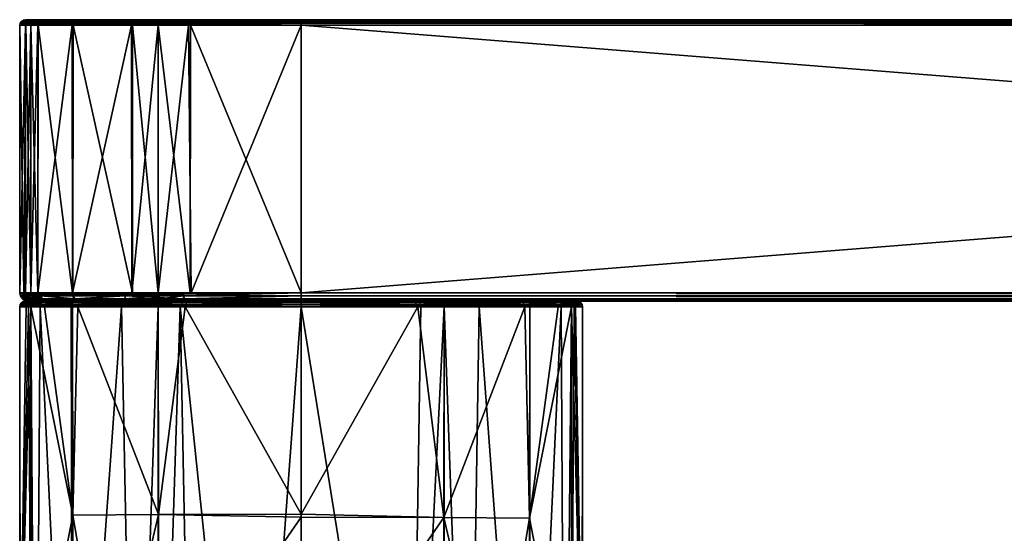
# Model space of a CAD drawing. Header units: centimetres. Extents: x -6.4 to 7.8, y -12.2 to -8.5.
# Tile 2 of 8: x -6.4 to -2.9, y -10.3 to -8.5. Entities that reach past the tile are written whole.
import ezdxf

# ---------------------------------------------------------------- set-up
doc = ezdxf.new("R2010")
doc.units = ezdxf.units.CM
doc.layers.get('0').update_dxf_attribs({"true_color": 0x5890e1})

msp = doc.modelspace()

# ---------------------------------------------------------------- meshes
at = {"color": 231, "true_color": 0xe499b8}
mesh = msp.add_polyface(dxfattribs=at)
corners = [(-6.4083, -8.4908, 30.8578), (-6.4038, -8.484, 30.8571), (-6.432, -8.4908, 30.4315), (-6.229, -8.478, 29.6207), (-6.2343, -8.4794, 29.6154), (-6.3496, -8.478, 29.8287), (-6.4335, -8.4983, 30.4315), (-6.4085, -8.4908, 30.0063), (-6.4095, -8.4947, 30.0061), (-6.404, -8.484, 30.0069), (-6.358, -8.4908, 29.7953), (-6.2392, -8.484, 29.6106), (-6.2423, -8.4908, 29.6074), (-6.359, -8.4947, 29.7949), (-6.2432, -8.4947, 29.6067), (-6.4275, -8.484, 30.4315), (-6.4207, -8.4794, 30.4315), (-6.3922, -8.478, 30.0271), (-6.3739, -8.478, 29.9198), (-6.4131, -8.478, 30.4315), (-6.3932, -8.478, 30.8288), (-6.3739, -8.478, 30.9431), (-6.3485, -8.478, 31.0376), (-6.2335, -8.4794, 31.2483), (-6.2282, -8.478, 31.243), (-6.2383, -8.484, 31.2532), (-6.3575, -8.4908, 31.069), (-6.2415, -8.4908, 31.2563), (-6.3585, -8.4947, 31.0694), (-6.2422, -8.4947, 31.2572), (-6.243, -8.4983, 31.257), (-6.3937, -8.4983, 30.9474), (-6.4094, -8.4947, 30.8579), (-5.8148, -8.478, 29.4557)]
mesh.append_faces([[corners[k] for k in face] for face in [(0, 1, 2), (3, 4, 5), (6, 7, 8), (6, 2, 7), (7, 2, 9), (10, 9, 11), (12, 10, 11), (12, 13, 10), (12, 14, 13), (2, 15, 9), (9, 15, 16), (4, 16, 17), (18, 4, 17), (18, 5, 4), (16, 19, 17), (11, 9, 4), (8, 7, 10), (13, 8, 10), (7, 9, 10), (9, 16, 4), (19, 16, 20), (20, 16, 21), (21, 16, 22), (22, 16, 23), (24, 22, 23), (23, 16, 1), (25, 1, 26), (27, 26, 28), (29, 28, 30), (27, 25, 26), (27, 28, 29), (16, 15, 1), (1, 15, 2), (0, 2, 6), (31, 28, 32), (25, 23, 1), (26, 1, 0), (32, 0, 6), (32, 26, 0), (32, 28, 26)]], dxfattribs={"color": 231})
mesh.append_faces([[corners[k] for k in face] for face in [(33, 17, 19), (33, 19, 20)]], dxfattribs={"vtx0": -1, "vtx2": -1, "color": 231})
mesh = msp.add_polyface(dxfattribs=at)
corners = [(-6.242, -9.4635, 31.2579), (-6.2414, -8.4983, 31.2585), (-6.243, -8.4983, 31.257), (-6.243, -9.4635, 31.257), (-6.3677, -8.4983, 31.044), (-6.3682, -9.4635, 31.0426), (-6.3937, -8.4983, 30.9474), (-6.3938, -9.4635, 30.9474), (-6.4131, -9.4635, 30.8328), (-6.4133, -8.4983, 30.8315), (-6.4335, -9.4635, 30.4315), (-6.4335, -8.4983, 30.4315), (-6.4187, -9.4635, 30.0785), (-6.4124, -8.4983, 30.0243), (-6.4137, -9.4635, 30.0347), (-6.3938, -9.4635, 29.9155), (-6.3937, -8.4983, 29.9155), (-6.3689, -8.4983, 29.8224), (-6.3688, -9.4635, 29.8221), (-6.2445, -8.4983, 29.6075), (-6.2439, -9.4635, 29.6069), (-6.243, -8.4983, 29.606), (-6.243, -9.4635, 29.606), (-6.4096, -9.4691, 30.0078), (-6.244, -9.4691, 29.6077), (-6.3596, -9.4691, 29.797), (-6.3705, -9.4691, 29.8289), (-6.2412, -9.4691, 31.258), (-6.3586, -9.4691, 31.0687), (-6.4093, -9.4691, 30.8572), (-6.2432, -8.4947, 29.6067), (-6.359, -8.4947, 29.7949), (-6.4095, -8.4947, 30.0061), (-6.2422, -8.4947, 31.2572), (-6.4094, -8.4947, 30.8579), (-6.3585, -8.4947, 31.0694)]
mesh.append_faces([[corners[k] for k in face] for face in [(0, 1, 2), (3, 2, 4), (5, 4, 6), (7, 6, 8), (7, 5, 6), (6, 9, 8), (8, 9, 10), (10, 9, 11), (5, 3, 4), (3, 0, 2), (10, 11, 12), (12, 11, 13), (14, 13, 15), (14, 12, 13), (13, 16, 15), (15, 16, 17), (18, 17, 19), (20, 19, 21), (22, 20, 21), (20, 18, 19), (18, 15, 17), (14, 15, 23), (22, 24, 20), (18, 20, 25), (26, 15, 18), (27, 0, 3), (28, 3, 5), (7, 28, 5), (7, 8, 29), (29, 8, 10), (19, 30, 21), (19, 31, 30), (19, 17, 31), (31, 17, 16), (32, 16, 13), (11, 32, 13), (31, 16, 32), (1, 33, 2), (34, 11, 9), (6, 34, 9), (6, 4, 35), (35, 4, 2)]], dxfattribs={"color": 231})
mesh = msp.add_polyface(dxfattribs=at)
corners = [(-5.4175, -9.4635, 31.4475), (-5.4175, -8.4983, 31.4475), (-5.8142, -9.4635, 31.4277), (6.7745, -8.4983, 31.4475), (-5.4175, -9.4635, 29.4155), (-5.8175, -8.4983, 29.4356), (-5.4175, -8.4983, 29.4155), (-5.8148, -8.478, 29.4557), (6.7745, -8.478, 29.4358), (-5.4175, -8.478, 29.4358), (6.7745, -9.4747, 29.4176), (-5.4175, -9.4747, 29.4176), (-5.843, -9.4747, 29.4413), (-5.4175, -9.4752, 29.4178), (-5.4175, -9.4851, 29.4244), (-5.8419, -9.4851, 29.448), (-5.4175, -9.4917, 29.4343), (-5.8405, -9.4919, 29.4581), (-5.4175, -9.4919, 29.4348), (-5.8149, -9.494, 29.466), (-5.4175, -9.494, 29.4459), (-5.4175, -9.494, 31.417), (-5.4175, -9.4919, 31.4282), (-5.8021, -9.494, 31.3985), (-5.4175, -9.4917, 31.4287), (-5.8399, -9.4851, 31.4152), (-5.4175, -9.4851, 31.4385), (-5.4175, -9.4752, 31.4451), (-5.8409, -9.4747, 31.422), (-5.4175, -9.4747, 31.4453), (-5.4175, -8.4794, 29.4283), (-5.4175, -8.4795, 29.428), (-5.8431, -8.484, 29.4451), (-5.4175, -8.484, 29.4214), (-5.4175, -8.4905, 29.417), (-5.4175, -8.4908, 29.4169), (-5.4175, -8.4908, 31.446), (-5.8426, -8.4908, 31.4225), (-5.4175, -8.4905, 31.4459), (-5.842, -8.484, 31.418), (-5.4175, -8.484, 31.4415), (-5.4175, -8.4795, 31.435), (-5.4175, -8.4794, 31.4347), (-5.4175, -8.478, 31.4271), (-5.8218, -8.478, 31.4062), (6.7745, -8.478, 31.4271), (7.7416, -9.494, 30.8161), (-5.927, -9.494, 31.3781), (-6.0174, -9.494, 31.3539), (-6.2201, -9.494, 31.2366), (-6.3393, -9.494, 31.0331), (-6.364, -9.494, 30.941), (-6.383, -9.494, 30.8289), (-6.403, -9.494, 30.4315), (-6.3884, -9.494, 30.0815), (-6.3835, -9.494, 30.0386), (-6.3641, -9.494, 29.9219), (-6.3399, -9.494, 29.8315), (-6.2226, -9.494, 29.6288), (-6.0191, -9.494, 29.5096), (-5.927, -9.494, 29.4849)]
mesh.append_faces([[corners[k] for k in face] for face in [(0, 1, 2), (4, 5, 6), (11, 12, 4), (11, 13, 12), (13, 14, 15), (14, 16, 17), (17, 16, 18), (19, 18, 20), (21, 22, 23), (24, 25, 22), (24, 26, 25), (25, 26, 27), (28, 27, 29), (0, 28, 29), (9, 30, 7), (30, 31, 32), (32, 31, 33), (34, 32, 33), (34, 35, 32), (1, 36, 37), (36, 38, 39), (39, 38, 40), (41, 39, 40), (41, 42, 39), (43, 44, 42)]], dxfattribs={"color": 231})
mesh.append_faces([[corners[k] for k in face] for face in [(0, 3, 1), (7, 8, 9), (4, 10, 11)]], dxfattribs={"vtx0": -1, "color": 231})
mesh.append_faces([[corners[k] for k in face] for face in [(7, 43, 45), (46, 47, 48), (46, 48, 49), (46, 49, 50), (46, 50, 51), (46, 51, 52), (46, 52, 53), (46, 53, 54), (46, 54, 55), (46, 55, 56), (46, 56, 57), (46, 57, 58), (46, 58, 59), (46, 59, 60)]], dxfattribs={"vtx0": -1, "vtx2": -1, "color": 231})
mesh = msp.add_polyface(dxfattribs=at)
corners = [(-6.0265, -8.4983, 31.3829), (-5.9334, -9.4635, 31.4078), (-5.9334, -8.4983, 31.4077), (-6.2414, -8.4983, 31.2585), (-6.0268, -9.4635, 31.3828), (-6.243, -9.4635, 29.606), (-6.243, -8.4983, 29.606), (-6.03, -8.4983, 29.4812), (-6.0286, -9.4635, 29.4807), (-5.9334, -8.4983, 29.4552), (-6.229, -8.478, 29.6207), (-6.0236, -8.478, 29.5004), (-6.2343, -8.4794, 29.6154), (-6.2392, -8.484, 29.6106), (-5.8431, -8.484, 29.4451), (-6.055, -8.4908, 29.4915), (-6.2423, -8.4908, 29.6074), (-6.0554, -8.4947, 29.4904), (-6.2432, -8.4947, 29.6067), (-5.8438, -8.4908, 29.4407), (-5.8439, -8.4947, 29.4395), (-6.2282, -8.478, 31.243), (-6.2335, -8.4794, 31.2483), (-6.0202, -8.478, 31.3636), (-6.054, -8.4947, 31.373), (-6.2422, -8.4947, 31.2572), (-6.0536, -8.4908, 31.372), (-5.842, -8.484, 31.418), (-6.2383, -8.484, 31.2532), (-6.2415, -8.4908, 31.2563), (-5.8218, -8.478, 31.4062), (-5.9291, -8.478, 31.3879), (-5.8429, -8.4947, 31.4235), (-5.8426, -8.4908, 31.4225), (-5.8148, -8.478, 29.4557), (-5.9291, -8.478, 29.475), (-6.3496, -8.478, 29.8287), (-6.3739, -8.478, 29.9198), (-6.3922, -8.478, 30.0271), (-6.3932, -8.478, 30.8288), (-6.3739, -8.478, 30.9431), (-6.3485, -8.478, 31.0376)]
mesh.append_faces([[corners[k] for k in face] for face in [(0, 1, 2), (0, 3, 4), (5, 6, 7), (8, 7, 9), (10, 11, 12), (13, 14, 15), (16, 15, 17), (18, 17, 6), (16, 13, 15), (16, 17, 18), (15, 19, 20), (17, 20, 9), (7, 17, 9), (7, 6, 17), (14, 13, 12), (19, 15, 14), (20, 17, 15), (21, 22, 23), (3, 24, 25), (3, 0, 24), (24, 0, 2), (26, 27, 28), (29, 26, 28), (29, 24, 26), (29, 25, 24), (28, 27, 22), (22, 30, 31), (23, 22, 31), (32, 33, 26), (24, 32, 26), (24, 2, 32), (33, 27, 26)]], dxfattribs={"color": 231})
mesh.append_faces([[corners[k] for k in face] for face in [(34, 11, 10), (34, 10, 36), (34, 36, 37), (34, 37, 38), (34, 39, 40), (34, 40, 41), (34, 41, 21), (34, 21, 23), (34, 23, 31)]], dxfattribs={"vtx0": -1, "vtx2": -1, "color": 231})
mesh.append_faces([[corners[k] for k in face] for face in [(34, 35, 11)]], dxfattribs={"vtx2": -1, "color": 231})
mesh = msp.add_polyface(dxfattribs=at)
corners = [(-6.0265, -8.4983, 31.3829), (-6.0268, -9.4635, 31.3828), (-5.9334, -9.4635, 31.4078), (-6.2414, -8.4983, 31.2585), (-6.242, -9.4635, 31.2579), (-5.9334, -9.4635, 29.4551), (-6.0286, -9.4635, 29.4807), (-5.9334, -8.4983, 29.4552), (-6.243, -9.4635, 29.606), (-6.03, -8.4983, 29.4812), (-5.9291, -9.4851, 29.4633), (-5.8419, -9.4851, 29.448), (-5.927, -9.4919, 29.4735), (-6.0482, -9.4919, 29.5079), (-6.0191, -9.494, 29.5096), (-6.2226, -9.494, 29.6288), (-6.2307, -9.4919, 29.6209), (-5.927, -9.494, 29.4849), (-6.238, -9.4851, 29.6136), (-6.0517, -9.4851, 29.4983), (-5.9305, -9.4747, 29.4567), (-5.843, -9.4747, 29.4413), (-6.0541, -9.4747, 29.4919), (-6.2427, -9.4747, 29.6088), (-6.0547, -9.4691, 29.4903), (-6.244, -9.4691, 29.6077), (-5.9308, -9.4691, 29.4551), (-5.8432, -9.4691, 29.4396), (-6.2353, -9.4851, 31.252), (-6.228, -9.4919, 31.2447), (-5.8399, -9.4851, 31.4152), (-6.0513, -9.4747, 31.3721), (-5.8409, -9.4747, 31.422), (-5.8411, -9.4691, 31.4236), (-6.0519, -9.4691, 31.3736), (-6.2401, -9.4747, 31.2568), (-6.2201, -9.494, 31.2366), (-6.0174, -9.494, 31.3539), (-6.2412, -9.4691, 31.258)]
mesh.append_faces([[corners[k] for k in face] for face in [(0, 1, 2), (1, 3, 4), (5, 6, 7), (6, 8, 9), (10, 11, 12), (13, 12, 14), (15, 13, 14), (15, 16, 13), (14, 12, 17), (16, 18, 19), (13, 19, 10), (12, 13, 10), (20, 21, 10), (19, 20, 10), (19, 22, 20), (19, 18, 22), (22, 18, 23), (24, 23, 25), (8, 24, 25), (8, 6, 24), (24, 6, 26), (22, 26, 20), (22, 24, 26), (22, 23, 24), (6, 5, 26), (26, 5, 27), (20, 26, 27), (13, 16, 19), (28, 29, 30), (31, 30, 32), (33, 2, 34), (31, 34, 35), (29, 36, 37), (2, 1, 34), (34, 1, 4), (38, 35, 34), (4, 38, 34), (32, 33, 31), (31, 33, 34), (35, 28, 31), (31, 28, 30)]], dxfattribs={"color": 231})
mesh = msp.add_polyface(dxfattribs=at)
corners = [(-5.8142, -9.4635, 31.4277), (-5.4175, -8.4983, 31.4475), (-5.8246, -8.4983, 31.4264), (-5.9334, -9.4635, 31.4078), (-5.9334, -8.4983, 31.4077), (-5.9334, -9.4635, 29.4551), (-5.9334, -8.4983, 29.4552), (-5.8188, -9.4635, 29.4358), (-5.8175, -8.4983, 29.4356), (-5.4175, -9.4635, 29.4155), (-5.843, -9.4747, 29.4413), (-5.4175, -9.4752, 29.4178), (-5.8419, -9.4851, 29.448), (-5.4175, -9.4851, 29.4244), (-5.8405, -9.4919, 29.4581), (-5.927, -9.4919, 29.4735), (-5.927, -9.494, 29.4849), (-5.8149, -9.494, 29.466), (-5.4175, -9.4919, 29.4348), (-5.8432, -9.4691, 29.4396), (-5.9305, -9.4747, 29.4567), (-5.9291, -9.4851, 29.4633), (-5.8411, -9.4691, 31.4236), (-5.8409, -9.4747, 31.422), (-5.4175, -9.4635, 31.4475), (-5.4175, -9.4919, 31.4282), (-6.0174, -9.494, 31.3539), (-5.927, -9.494, 31.3781), (-5.8021, -9.494, 31.3985), (-5.8399, -9.4851, 31.4152), (-6.228, -9.4919, 31.2447), (-5.4175, -9.4752, 31.4451), (-5.8148, -8.478, 29.4557), (-5.4175, -8.4794, 29.4283), (-5.9291, -8.478, 29.475), (-6.0236, -8.478, 29.5004), (-6.2343, -8.4794, 29.6154), (-5.8431, -8.484, 29.4451), (-5.4175, -8.4908, 29.4169), (-5.8438, -8.4908, 29.4407), (-5.4175, -8.4983, 29.4155), (-5.8439, -8.4947, 29.4395), (-5.8429, -8.4947, 31.4235), (-5.8426, -8.4908, 31.4225), (-5.4175, -8.4908, 31.446), (-5.842, -8.484, 31.418), (-5.4175, -8.4794, 31.4347), (-6.2335, -8.4794, 31.2483), (-5.8218, -8.478, 31.4062), (-5.9291, -8.478, 31.3879), (-5.4175, -8.478, 31.4271)]
mesh.append_faces([[corners[k] for k in face] for face in [(0, 1, 2), (3, 2, 4), (3, 0, 2), (5, 6, 7), (6, 8, 7), (7, 8, 9), (10, 11, 12), (12, 13, 14), (15, 14, 16), (17, 14, 18), (17, 16, 14), (7, 19, 5), (7, 9, 19), (19, 9, 10), (20, 19, 10), (12, 21, 10), (14, 15, 12), (22, 23, 24), (0, 22, 24), (0, 3, 22), (25, 26, 27), (28, 25, 27), (29, 30, 25), (25, 30, 26), (23, 29, 31), (32, 33, 34), (34, 33, 35), (35, 33, 36), (36, 33, 37), (37, 38, 39), (38, 40, 39), (39, 40, 41), (41, 40, 8), (6, 41, 8), (42, 4, 2), (1, 42, 2), (1, 43, 42), (43, 44, 45), (45, 46, 47), (46, 48, 47)]], dxfattribs={"color": 231})
mesh.append_faces([[corners[k] for k in face] for face in [(32, 49, 48), (32, 48, 50)]], dxfattribs={"vtx0": -1, "vtx2": -1, "color": 231})
mesh = msp.add_polyface(dxfattribs=at)
corners = [(6.7745, -9.4635, 29.4155), (-5.4175, -8.4983, 29.4155), (6.7745, -8.4983, 29.4155), (-5.4175, -9.4752, 29.4178), (6.7745, -9.4747, 29.4176), (6.7745, -9.4752, 29.4178), (-5.4175, -9.494, 29.4459), (6.7745, -9.4919, 29.4348), (6.7745, -9.494, 29.4459), (-5.4175, -9.4917, 29.4343), (-5.4175, -9.4919, 29.4348), (-5.4175, -9.4851, 29.4244), (6.7745, -9.4917, 29.4343), (6.7745, -9.4851, 29.4244), (6.7745, -9.4635, 31.4475), (-5.4175, -9.4747, 31.4453), (6.7745, -9.4747, 31.4453), (6.7745, -9.4752, 31.4451), (-5.4175, -9.4752, 31.4451), (6.7745, -9.494, 31.417), (-5.4175, -9.4919, 31.4282), (-5.4175, -9.494, 31.417), (6.7745, -9.4917, 31.4287), (6.7745, -9.4919, 31.4282), (6.7745, -9.4851, 31.4385), (-5.4175, -9.4917, 31.4287), (-5.4175, -9.4851, 31.4385), (-5.4175, -8.478, 29.4358), (6.7745, -8.4794, 29.4283), (-5.4175, -8.4794, 29.4283), (-5.4175, -8.4795, 29.428), (6.7745, -8.4795, 29.428), (6.7745, -8.4908, 29.4169), (-5.4175, -8.4905, 29.417), (-5.4175, -8.4908, 29.4169), (-5.4175, -8.484, 29.4214), (6.7745, -8.4905, 29.417), (6.7745, -8.484, 29.4214), (-5.4175, -8.4983, 31.4475), (6.7745, -8.4908, 31.446), (-5.4175, -8.4908, 31.446), (-5.4175, -8.4905, 31.4459), (6.7745, -8.4905, 31.4459), (-5.4175, -8.478, 31.4271), (6.7745, -8.4794, 31.4347), (6.7745, -8.478, 31.4271), (-5.4175, -8.4795, 31.435), (-5.4175, -8.4794, 31.4347), (-5.4175, -8.484, 31.4415), (6.7745, -8.4795, 31.435), (-5.4175, -9.4635, 31.4475), (6.7745, -8.4983, 31.4475), (-5.4175, -9.4635, 29.4155), (7.7416, -9.494, 30.8161), (-5.8021, -9.494, 31.3985), (-5.927, -9.494, 31.3781), (-5.927, -9.494, 29.4849), (-5.8149, -9.494, 29.466), (-5.4175, -9.4747, 29.4176), (6.7745, -8.484, 31.4415)]
mesh.append_faces([[corners[k] for k in face] for face in [(0, 1, 2), (3, 4, 5), (6, 7, 8), (9, 7, 10), (11, 12, 9), (3, 13, 11), (14, 15, 16), (17, 15, 18), (19, 20, 21), (22, 20, 23), (24, 25, 22), (17, 26, 24), (27, 28, 29), (30, 28, 31), (1, 32, 2), (33, 32, 34), (35, 36, 33), (30, 37, 35), (38, 39, 40), (41, 39, 42), (43, 44, 45), (46, 44, 47), (48, 49, 46), (41, 59, 48)]], dxfattribs={"vtx0": -1, "color": 231})
mesh.append_faces([[corners[k] for k in face] for face in [(53, 21, 54), (53, 54, 55), (53, 56, 57), (53, 57, 6)]], dxfattribs={"vtx0": -1, "vtx2": -1, "color": 231})
mesh.append_faces([[corners[k] for k in face] for face in [(50, 14, 51), (0, 52, 1), (52, 0, 4), (3, 58, 4), (6, 10, 7), (14, 50, 15), (22, 25, 20), (24, 26, 25), (17, 18, 26), (30, 29, 28), (1, 34, 32), (41, 40, 39), (43, 47, 44)]], dxfattribs={"vtx2": -1, "color": 231})
mesh = msp.add_polyface(dxfattribs=at)
corners = [(6.7745, -9.4635, 31.4475), (7.1745, -8.4983, 31.4273), (6.7745, -8.4983, 31.4475), (6.7745, -9.4635, 29.4155), (6.7745, -8.4983, 29.4155), (7.1713, -9.4635, 29.4352), (6.7745, -9.494, 29.4459), (6.7745, -9.4919, 29.4348), (7.1592, -9.494, 29.4644), (6.7745, -9.4917, 29.4343), (7.197, -9.4851, 29.4477), (6.7745, -9.4851, 29.4244), (6.7745, -9.4752, 29.4178), (7.198, -9.4747, 29.441), (6.7745, -9.4747, 29.4176), (6.7745, -9.4919, 31.4282), (6.7745, -9.494, 31.417), (7.172, -9.494, 31.397), (6.7745, -8.478, 29.4358), (7.1789, -8.478, 29.4567), (6.7745, -8.4794, 29.4283), (7.1719, -8.478, 31.4072), (6.7745, -8.478, 31.4271), (6.7745, -8.4794, 31.4347), (-5.8148, -8.478, 29.4557), (7.2862, -8.478, 31.3879), (7.3807, -8.478, 31.3625), (7.5861, -8.478, 31.2422), (7.7067, -8.478, 31.0342), (7.731, -8.478, 30.9431), (7.7493, -8.478, 30.8358), (7.7702, -8.478, 30.4315), (7.7503, -8.478, 30.0341), (7.731, -8.478, 29.9198), (7.7056, -8.478, 29.8253), (7.5853, -8.478, 29.6199), (7.3773, -8.478, 29.4993), (7.2862, -8.478, 29.475), (7.7416, -9.494, 30.8161), (-5.4175, -9.494, 31.417), (-5.4175, -9.494, 29.4459), (-5.4175, -9.4917, 29.4343), (-5.4175, -9.4851, 29.4244), (-5.4175, -9.4752, 29.4178), (6.7745, -9.4752, 31.4451), (6.7745, -9.4747, 31.4453), (-5.4175, -9.4747, 31.4453), (-5.4175, -9.4919, 31.4282), (-5.4175, -8.478, 29.4358), (-5.4175, -8.4905, 29.417), (6.7745, -8.4905, 29.417), (6.7745, -8.4908, 29.4169), (-5.4175, -8.484, 29.4214), (6.7745, -8.484, 29.4214), (-5.4175, -8.4795, 29.428), (6.7745, -8.4795, 29.428), (-5.4175, -8.4983, 31.4475), (6.7745, -8.4908, 31.446), (-5.4175, -8.4795, 31.435), (6.7745, -8.4795, 31.435), (-5.4175, -8.484, 31.4415), (6.7745, -8.484, 31.4415), (-5.4175, -8.4905, 31.4459), (6.7745, -8.4905, 31.4459)]
mesh.append_faces([[corners[k] for k in face] for face in [(0, 1, 2), (3, 4, 5), (6, 7, 8), (9, 10, 7), (9, 11, 10), (10, 11, 12), (13, 12, 14), (3, 13, 14), (15, 16, 17), (18, 19, 20), (21, 22, 23)]], dxfattribs={"color": 231})
mesh.append_faces([[corners[k] for k in face] for face in [(24, 22, 21), (24, 21, 25), (24, 25, 26), (24, 26, 27), (24, 27, 28), (24, 28, 29), (24, 29, 30), (24, 30, 31), (24, 31, 32), (24, 32, 33), (24, 33, 34), (24, 34, 35), (24, 35, 36), (24, 36, 37), (24, 37, 19), (24, 19, 18), (38, 16, 39), (38, 40, 6)]], dxfattribs={"vtx0": -1, "vtx2": -1, "color": 231})
mesh.append_faces([[corners[k] for k in face] for face in [(41, 9, 7), (42, 11, 9), (43, 12, 11), (44, 45, 46), (16, 15, 47), (48, 18, 20), (49, 50, 51), (52, 53, 50), (54, 55, 53), (56, 2, 57), (58, 59, 23), (60, 61, 59), (62, 63, 61)]], dxfattribs={"vtx2": -1, "color": 231})
mesh = msp.add_polyface(dxfattribs=at)
corners = [(-6.3916, -9.4747, 29.9155), (-6.385, -9.4851, 29.917), (-6.408, -9.4747, 30.008), (-6.4096, -9.4691, 30.0078), (-6.4117, -9.4747, 30.0358), (-6.4133, -9.4691, 30.0356), (-6.4166, -9.4747, 30.0787), (-6.4182, -9.4691, 30.0785), (-6.4313, -9.4747, 30.4315), (-6.4335, -9.4635, 30.4315), (-6.4187, -9.4635, 30.0785), (-6.4141, -9.4919, 30.4315), (-6.3996, -9.4919, 30.0804), (-6.3884, -9.494, 30.0815), (-6.403, -9.494, 30.4315), (-6.4245, -9.4851, 30.4315), (-6.4099, -9.4851, 30.0794), (-6.405, -9.4851, 30.0366), (-6.4012, -9.4851, 30.009), (-6.3835, -9.494, 30.0386), (-6.3947, -9.4919, 30.038), (-6.391, -9.4919, 30.0104), (-6.3748, -9.4919, 29.9191), (-6.4137, -9.4635, 30.0347), (-6.3938, -9.4635, 29.9155), (-6.3932, -9.4691, 29.9151), (-6.4009, -9.4851, 30.8559), (-6.357, -9.4747, 31.0681), (-6.4076, -9.4747, 30.857), (-6.383, -9.494, 30.8289), (-6.4093, -9.4691, 30.8572)]
mesh.append_faces([[corners[k] for k in face] for face in [(0, 1, 2), (3, 2, 4), (5, 4, 6), (7, 6, 8), (9, 7, 8), (9, 10, 7), (7, 10, 5), (6, 7, 5), (11, 12, 13), (14, 11, 13), (11, 15, 12), (12, 15, 16), (17, 16, 4), (2, 17, 4), (2, 18, 17), (2, 1, 18), (19, 20, 21), (19, 13, 20), (20, 13, 12), (17, 12, 16), (17, 20, 12), (17, 18, 20), (20, 18, 21), (21, 18, 22), (15, 8, 16), (16, 8, 6), (4, 16, 6), (10, 23, 5), (5, 23, 3), (4, 5, 3), (3, 24, 25), (2, 3, 0), (0, 3, 25), (15, 26, 8), (15, 11, 26), (26, 27, 28), (8, 28, 9), (8, 26, 28), (14, 29, 11), (28, 30, 9), (28, 27, 30)]], dxfattribs={"color": 231})
mesh = msp.add_polyface(dxfattribs=at)
corners = [(-6.2469, -9.5068, 29.6121), (-6.2477, -9.5107, 29.6112), (-6.3611, -9.5107, 29.8007), (-6.3601, -9.5068, 29.801), (-6.4105, -9.5107, 30.0128), (-6.4094, -9.5068, 30.013), (-6.4335, -9.5143, 30.4315), (-6.432, -9.5068, 30.4315), (-6.4049, -9.5, 30.0136), (-6.4319, -9.5066, 30.4315), (-6.4275, -9.5, 30.4315), (-6.421, -9.4955, 30.4315), (-6.4207, -9.4954, 30.4315), (-6.2387, -9.4954, 29.62), (-6.4131, -9.494, 30.4315), (-6.3901, -9.494, 30.0109), (-6.3739, -9.494, 29.9198), (-6.3409, -9.494, 29.8035), (-6.2334, -9.494, 29.6252), (-6.2437, -9.5, 29.6152), (-6.413, -9.494, 30.456), (-6.4204, -9.4954, 30.4806), (-6.4129, -9.494, 30.4806), (-6.4207, -9.4955, 30.4806), (-6.4273, -9.5, 30.4807), (-6.4317, -9.5066, 30.4807), (-6.4318, -9.5069, 30.4807), (-6.4333, -9.5143, 30.4561), (-6.2235, -9.5107, 31.2748), (-6.2227, -9.5068, 31.274), (-6.3466, -9.5107, 31.0993), (-6.2198, -9.5, 31.2706), (-6.2152, -9.4954, 31.2655), (-6.3979, -9.5, 30.8946), (-6.3456, -9.5068, 31.0988), (-6.4024, -9.5068, 30.8954), (-6.4034, -9.5107, 30.8956), (-6.4332, -9.5143, 30.4807), (-6.3262, -9.494, 31.0961), (-6.2286, -9.494, 31.2426), (-6.3739, -9.494, 30.9431), (-6.3827, -9.494, 30.8983), (-5.8512, -9.494, 29.4609)]
mesh.append_faces([[corners[k] for k in face] for face in [(0, 1, 2), (3, 2, 4), (5, 4, 6), (7, 5, 6), (7, 8, 5), (7, 9, 8), (8, 9, 10), (11, 8, 10), (11, 12, 8), (8, 12, 13), (14, 15, 12), (15, 16, 12), (12, 16, 17), (18, 12, 17), (18, 13, 12), (13, 19, 8), (8, 19, 3), (5, 3, 4), (5, 8, 3), (2, 3, 0), (0, 3, 19), (14, 12, 20), (20, 12, 21), (22, 20, 21), (12, 11, 21), (21, 11, 23), (23, 11, 10), (24, 10, 9), (25, 9, 7), (26, 7, 27), (26, 25, 7), (25, 24, 9), (24, 23, 10), (28, 29, 30), (31, 32, 33), (34, 33, 35), (36, 35, 37), (34, 30, 29), (38, 32, 39), (38, 21, 32), (38, 40, 21), (40, 41, 21), (21, 41, 22), (32, 21, 33), (33, 21, 23), (24, 33, 23), (24, 25, 33), (33, 25, 26), (35, 26, 37), (35, 33, 26), (35, 36, 34), (34, 36, 30), (29, 31, 34), (34, 31, 33)]], dxfattribs={"color": 231})
mesh.append_faces([[corners[k] for k in face] for face in [(42, 15, 14), (42, 14, 20), (42, 20, 22)]], dxfattribs={"vtx0": -1, "vtx2": -1, "color": 231})
mesh = msp.add_polyface(dxfattribs=at)
corners = [(-6.2226, -9.494, 29.6288), (-6.342, -9.4919, 29.8035), (-6.2307, -9.4919, 29.6209), (-6.3399, -9.494, 29.8315), (-6.3526, -9.4919, 29.8346), (-6.3624, -9.4851, 29.8314), (-6.385, -9.4851, 29.917), (-6.4012, -9.4851, 30.009), (-6.3748, -9.4919, 29.9191), (-6.391, -9.4919, 30.0104), (-6.3641, -9.494, 29.9219), (-6.3835, -9.494, 30.0386), (-6.3916, -9.4747, 29.9155), (-6.3932, -9.4691, 29.9151), (-6.3689, -9.4747, 29.8294), (-6.3517, -9.4851, 29.7999), (-6.3938, -9.4635, 29.9155), (-6.3705, -9.4691, 29.8289), (-6.3581, -9.4747, 29.7976), (-6.238, -9.4851, 29.6136), (-6.3596, -9.4691, 29.797), (-6.3688, -9.4635, 29.8221), (-6.2427, -9.4747, 29.6088), (-6.2439, -9.4635, 29.6069), (-6.244, -9.4691, 29.6077), (-6.4009, -9.4851, 30.8559), (-6.4141, -9.4919, 30.4315), (-6.228, -9.4919, 31.2447), (-6.2353, -9.4851, 31.252), (-6.2401, -9.4747, 31.2568), (-6.357, -9.4747, 31.0681), (-6.383, -9.494, 30.8289), (-6.364, -9.494, 30.941), (-6.3393, -9.494, 31.0331), (-6.2201, -9.494, 31.2366), (-6.3938, -9.4635, 30.9474), (-6.4093, -9.4691, 30.8572), (-6.3586, -9.4691, 31.0687), (-6.2412, -9.4691, 31.258), (-6.243, -9.4635, 31.257)]
mesh.append_faces([[corners[k] for k in face] for face in [(0, 1, 2), (0, 3, 1), (1, 3, 4), (5, 4, 6), (7, 6, 8), (9, 8, 10), (11, 9, 10), (12, 13, 14), (5, 14, 15), (1, 15, 2), (1, 5, 15), (1, 4, 5), (13, 16, 17), (14, 17, 18), (15, 18, 19), (17, 20, 18), (17, 21, 20), (18, 20, 22), (19, 18, 22), (13, 17, 14), (15, 19, 2), (14, 5, 12), (12, 5, 6), (14, 18, 15), (10, 8, 4), (3, 10, 4), (8, 6, 4), (23, 24, 20), (20, 24, 22), (25, 26, 27), (28, 29, 30), (26, 31, 27), (27, 31, 32), (33, 27, 32), (33, 34, 27), (35, 36, 37), (36, 30, 37), (37, 30, 29), (29, 38, 37), (37, 38, 39), (27, 28, 25), (25, 28, 30)]], dxfattribs={"color": 231})
mesh = msp.add_polyface(dxfattribs=at)
corners = [(-5.8341, -9.494, 31.4046), (-5.4175, -9.4954, 31.4347), (-5.4175, -9.494, 31.4271), (-5.4175, -9.4954, 29.4283), (-4.991, -9.4954, 29.4521), (-5.4175, -9.5, 29.4214), (-5.4175, -9.494, 29.4358), (-4.99, -9.5, 29.4453), (-5.4175, -9.5068, 29.4169), (-4.9894, -9.5068, 29.4409), (-5.4175, -9.5143, 29.4155), (-5.8474, -9.5, 29.4457), (-5.8481, -9.5068, 29.4413), (-6.0603, -9.5068, 29.4934), (-5.8482, -9.5107, 29.4401), (-6.2437, -9.5, 29.6152), (-6.2387, -9.4954, 29.62), (-6.2469, -9.5068, 29.6121), (-6.0607, -9.5107, 29.4924), (-6.2334, -9.494, 29.6252), (-6.0585, -9.494, 29.513), (-5.9291, -9.494, 29.475), (-5.8512, -9.494, 29.4609), (-6.2477, -9.5107, 29.6112), (-5.4175, -9.5143, 31.4475), (-5.0027, -9.5068, 31.4239), (-5.4175, -9.5068, 31.446), (-4.9994, -9.494, 31.4044), (-5.0033, -9.5, 31.4194), (-5.4175, -9.5, 31.4415), (-5.9334, -9.5143, 31.4077), (-5.8322, -9.5068, 31.4239), (-6.2227, -9.5068, 31.274), (-6.2235, -9.5107, 31.2748), (-5.8316, -9.5, 31.4194), (-6.2152, -9.4954, 31.2655), (-6.2198, -9.5, 31.2706), (-5.9291, -9.494, 31.3879), (-6.2102, -9.494, 31.2599), (-6.2286, -9.494, 31.2426), (-5.8369, -9.5143, 31.4247), (-6.3409, -9.494, 29.8035), (-6.3739, -9.494, 29.9198), (-6.3901, -9.494, 30.0109), (-6.4129, -9.494, 30.4806), (-6.3827, -9.494, 30.8983), (-6.3739, -9.494, 30.9431), (-6.3262, -9.494, 31.0961), (-4.9878, -9.494, 29.4603)]
mesh.append_faces([[corners[k] for k in face] for face in [(0, 1, 2), (3, 4, 5), (3, 6, 4), (5, 7, 8), (8, 9, 10), (5, 11, 3), (5, 8, 11), (11, 8, 12), (13, 12, 14), (15, 16, 11), (13, 11, 12), (13, 15, 11), (13, 17, 15), (13, 18, 17), (13, 14, 18), (8, 10, 12), (12, 10, 14), (19, 20, 16), (16, 20, 21), (22, 16, 21), (22, 6, 16), (6, 3, 16), (16, 3, 11), (18, 23, 17), (24, 25, 26), (27, 2, 1), (28, 1, 29), (26, 28, 29), (30, 31, 32), (32, 33, 30), (29, 34, 26), (29, 1, 34), (34, 1, 35), (36, 32, 31), (34, 31, 26), (34, 36, 31), (34, 35, 36), (35, 1, 0), (37, 35, 0), (37, 38, 35), (35, 38, 39), (30, 40, 31), (26, 31, 24)]], dxfattribs={"color": 231})
mesh.append_faces([[corners[k] for k in face] for face in [(22, 48, 6)]], dxfattribs={"vtx0": -1, "color": 231})
mesh.append_faces([[corners[k] for k in face] for face in [(22, 20, 19), (22, 19, 41), (22, 41, 42), (22, 42, 43), (22, 44, 45), (22, 45, 46), (22, 46, 47), (22, 47, 39), (22, 39, 38), (22, 38, 37), (22, 37, 0), (22, 0, 2), (22, 2, 27)]], dxfattribs={"vtx0": -1, "vtx2": -1, "color": 231})
mesh.append_faces([[corners[k] for k in face] for face in [(22, 21, 20)]], dxfattribs={"vtx2": -1, "color": 231})
mesh = msp.add_polyface(dxfattribs=at)
corners = [(-4.991, -9.4954, 29.4521), (-5.4175, -9.494, 29.4358), (-4.9878, -9.494, 29.4603), (-4.9043, -9.4954, 29.4677), (-4.9058, -9.494, 29.475), (-4.7824, -9.4954, 29.5027), (-4.7815, -9.494, 29.5111), (-4.5998, -9.4954, 29.6162), (-4.6052, -9.494, 29.6215), (-4.497, -9.494, 29.7957), (-5.4175, -9.5, 29.4214), (-4.99, -9.5, 29.4453), (-4.9027, -9.5, 29.461), (-4.7799, -9.5, 29.4962), (-4.5949, -9.5, 29.6114), (-4.4813, -9.5, 29.7965), (-4.5917, -9.5068, 29.6082), (-4.7783, -9.5068, 29.4921), (-4.9018, -9.5068, 29.4565), (-4.9894, -9.5068, 29.4409), (-5.4175, -9.5068, 29.4169), (-4.5909, -9.5107, 29.6075), (-4.778, -9.5107, 29.491), (-4.9016, -9.5107, 29.4555), (-4.9892, -9.5107, 29.4398), (-5.4175, -9.5143, 29.4155), (-4.6151, -9.5, 31.2706), (-4.6197, -9.4954, 31.2655), (-5.0033, -9.5, 31.4194), (-5.0027, -9.5068, 31.4239), (-5.4175, -9.5068, 31.446), (-4.6122, -9.5068, 31.274), (-4.9015, -9.5143, 31.4078), (-4.6115, -9.5107, 31.2748), (-4.6247, -9.494, 31.2599), (-4.9058, -9.494, 31.3879), (-4.9994, -9.494, 31.4044), (-5.4175, -9.4954, 31.4347), (-4.4883, -9.5107, 31.0993), (-4.4893, -9.5068, 31.0989), (-5.8512, -9.494, 29.4609), (-4.6063, -9.494, 31.2426), (-4.508, -9.494, 31.0944), (-4.461, -9.494, 30.9431), (-4.4519, -9.494, 30.8964), (-4.422, -9.494, 30.4806), (-4.4219, -9.494, 30.456), (-4.4218, -9.494, 30.4315), (-4.4463, -9.494, 30.0014), (-4.461, -9.494, 29.9198)]
mesh.append_faces([[corners[k] for k in face] for face in [(0, 1, 2), (3, 2, 4), (5, 4, 6), (7, 6, 8), (9, 7, 8), (10, 0, 11), (11, 0, 3), (12, 3, 5), (13, 5, 7), (14, 7, 15), (14, 16, 17), (13, 17, 18), (12, 18, 19), (11, 19, 20), (11, 12, 19), (11, 3, 12), (16, 21, 22), (17, 22, 23), (18, 23, 24), (19, 24, 25), (5, 13, 12), (12, 13, 18), (7, 14, 13), (13, 14, 17), (17, 16, 22), (18, 17, 23), (19, 18, 24), (3, 0, 2), (5, 3, 4), (7, 5, 6), (26, 27, 28), (29, 28, 30), (31, 32, 33), (27, 34, 35), (36, 27, 35), (36, 37, 27), (27, 37, 28), (33, 38, 31), (32, 31, 29), (29, 31, 26), (28, 29, 26), (31, 39, 26)]], dxfattribs={"color": 231})
mesh.append_faces([[corners[k] for k in face] for face in [(40, 36, 35), (40, 35, 34), (40, 34, 41), (40, 41, 42), (40, 42, 43), (40, 43, 44), (40, 44, 45), (40, 45, 46), (40, 46, 47), (40, 47, 48), (40, 48, 49), (40, 49, 9), (40, 9, 8), (40, 8, 6), (40, 6, 4), (40, 4, 2)]], dxfattribs={"vtx0": -1, "vtx2": -1, "color": 231})
mesh = msp.add_polyface(dxfattribs=at)
corners = [(-4.497, -9.494, 29.7957), (-4.4877, -9.4954, 29.7989), (-4.5998, -9.4954, 29.6162), (-4.461, -9.494, 29.9198), (-4.477, -9.5068, 29.7949), (-4.4813, -9.5, 29.7965), (-4.4425, -9.5068, 29.9158), (-4.4415, -9.5107, 29.9156), (-4.4255, -9.5107, 30.0051), (-4.476, -9.5107, 29.7945), (-4.5917, -9.5068, 29.6082), (-4.4537, -9.4954, 29.9183), (-4.447, -9.5, 29.9167), (-4.4311, -9.5, 30.006), (-4.4266, -9.5068, 30.0052), (-4.403, -9.5066, 30.4315), (-4.4015, -9.5143, 30.4315), (-4.4463, -9.494, 30.0014), (-4.4218, -9.494, 30.4315), (-4.4379, -9.4954, 30.0069), (-4.4139, -9.4955, 30.4315), (-4.4073, -9.5, 30.4315), (-4.5909, -9.5107, 29.6075), (-4.5949, -9.5, 29.6114), (-4.4016, -9.5143, 30.4561), (-4.4032, -9.5066, 30.4807), (-4.4017, -9.5143, 30.4807), (-4.4076, -9.5, 30.4807), (-4.4143, -9.4955, 30.4806), (-4.4219, -9.494, 30.456), (-4.422, -9.494, 30.4806), (-4.437, -9.5, 30.8946), (-4.6197, -9.4954, 31.2655), (-4.4893, -9.5068, 31.0989), (-4.4315, -9.5107, 30.8956), (-4.4325, -9.5068, 30.8954), (-4.6151, -9.5, 31.2706), (-4.4519, -9.494, 30.8964), (-4.461, -9.494, 30.9431), (-4.508, -9.494, 31.0944), (-4.6063, -9.494, 31.2426), (-4.6247, -9.494, 31.2599), (-4.4883, -9.5107, 31.0993), (-4.6122, -9.5068, 31.274)]
mesh.append_faces([[corners[k] for k in face] for face in [(0, 1, 2), (0, 3, 1), (4, 5, 6), (7, 6, 8), (4, 9, 10), (1, 3, 11), (12, 11, 13), (14, 13, 15), (16, 14, 15), (16, 8, 14), (14, 8, 6), (12, 6, 5), (1, 5, 2), (1, 12, 5), (1, 11, 12), (17, 18, 19), (11, 19, 13), (11, 17, 19), (11, 3, 17), (18, 20, 19), (19, 20, 21), (13, 21, 15), (13, 19, 21), (9, 22, 10), (6, 7, 4), (4, 7, 9), (10, 23, 4), (4, 23, 5), (6, 12, 14), (14, 12, 13), (16, 15, 24), (24, 15, 25), (26, 24, 25), (25, 15, 27), (27, 15, 21), (28, 21, 20), (29, 20, 18), (29, 28, 20), (29, 30, 28), (28, 27, 21), (27, 31, 25), (27, 28, 31), (31, 28, 32), (33, 34, 35), (31, 35, 25), (31, 33, 35), (31, 36, 33), (31, 32, 36), (30, 37, 28), (28, 37, 38), (39, 28, 38), (39, 40, 28), (28, 40, 41), (35, 26, 25), (35, 34, 26), (34, 33, 42), (42, 33, 43), (32, 28, 41)]], dxfattribs={"color": 231})
mesh = msp.add_polyface(dxfattribs=at)
corners = [(-6.4335, -11.9658, 30.4315), (-6.4335, -11.048, 30.4315), (-6.4162, -11.9657, 30.0551), (-6.3937, -11.9656, 29.9155), (-6.4335, -11.0051, 30.4315), (-6.3937, -9.5143, 29.9155), (-6.3766, -11.9656, 29.8473), (-6.3599, -9.5143, 29.7965), (-6.243, -11.9658, 29.606), (-6.243, -9.5143, 29.606), (-6.2416, -11.9658, 29.6046), (-6.0659, -9.5143, 29.4941), (-6.018, -11.9672, 29.4772), (-5.8063, -11.9678, 29.4342), (-5.8542, -9.5143, 29.4408), (-5.5982, -11.968, 29.4185), (-5.9334, -11.9675, 29.4552), (-5.4175, -9.5143, 29.4155), (-5.4175, -11.9681, 29.4155), (-5.9334, -9.5143, 29.4551), (-6.4341, -11.6805, 31.0814), (-6.4332, -11.4098, 30.7724), (-6.4327, -11.048, 30.6122), (-6.4327, -11.0051, 30.6008), (-5.9434, -11.8105, 32.563), (-5.4175, -11.8018, 32.6147), (-5.4175, -11.6827, 32.5164), (-5.9487, -11.6759, 32.4304), (-5.4175, -11.6596, 32.4875), (-5.4175, -11.4971, 32.1753), (-5.9503, -11.5035, 32.0872), (-5.4175, -11.485, 32.1461), (-5.4175, -11.3338, 31.8219), (-5.9428, -11.3276, 31.7483), (-5.4175, -11.3193, 31.7998), (-5.9381, -11.1926, 31.6139), (-5.4175, -11.0406, 31.5747), (-6.2467, -11.2036, 31.4467), (-6.2436, -11.0299, 31.3665), (-6.3984, -11.3806, 31.2172), (-6.2521, -11.3495, 31.5669), (-6.4038, -11.6211, 31.5095), (-6.2606, -11.5521, 31.8866), (-6.4032, -11.7796, 31.8626), (-6.1225, -11.8205, 32.4906), (-6.3932, -11.039, 31.0498), (-5.9351, -11.0234, 31.5242), (-6.116, -11.1974, 31.5479), (-6.1214, -11.3371, 31.6762), (-6.2592, -11.7188, 32.2342), (-6.1125, -11.0262, 31.4624), (-6.2537, -11.8337, 32.3806), (-6.4338, -11.8312, 31.4472)]
mesh.append_faces([[corners[k] for k in face] for face in [(0, 1, 2), (2, 1, 3), (3, 1, 4), (5, 6, 3), (6, 7, 8), (9, 10, 8), (10, 11, 12), (13, 14, 15), (13, 16, 14), (15, 17, 18), (16, 12, 19), (0, 20, 21), (1, 21, 22), (23, 1, 22), (1, 0, 21), (24, 25, 26), (27, 26, 28), (29, 27, 28), (29, 30, 27), (29, 31, 30), (30, 31, 32), (33, 32, 34), (35, 34, 36), (37, 38, 39), (40, 39, 41), (42, 41, 43), (24, 27, 44), (24, 26, 27), (22, 45, 23), (22, 21, 45), (45, 21, 39), (38, 45, 39), (36, 46, 35), (35, 46, 47), (48, 47, 40), (42, 40, 41), (42, 48, 40), (42, 33, 48), (42, 30, 33), (42, 49, 30), (42, 43, 49), (46, 50, 47), (47, 50, 37), (40, 37, 39), (40, 47, 37), (48, 33, 35), (47, 48, 35), (33, 30, 32), (44, 27, 49), (51, 44, 49), (33, 34, 35), (38, 37, 50), (49, 27, 30), (21, 20, 39), (39, 20, 41), (41, 20, 52), (43, 41, 52)]], dxfattribs={"color": 231})
mesh = msp.add_polyface(dxfattribs=at)
corners = [(-6.3937, -9.5143, 29.9155), (-6.4335, -11.0051, 30.4315), (-6.4102, -9.5143, 30.0081), (-6.3937, -11.9656, 29.9155), (-6.3599, -9.5143, 29.7965), (-6.3766, -11.9656, 29.8473), (-6.243, -11.9658, 29.606), (-6.2482, -9.5143, 29.6113), (-6.243, -9.5143, 29.606), (-6.0659, -9.5143, 29.4941), (-6.2416, -11.9658, 29.6046), (-6.018, -11.9672, 29.4772), (-5.9334, -9.5143, 29.4551), (-5.9334, -11.9675, 29.4552), (-5.8542, -9.5143, 29.4408), (-6.4335, -9.5143, 30.4315), (-5.4175, -9.5143, 29.4155), (-5.5982, -11.968, 29.4185), (-6.4327, -11.0051, 30.6008), (-6.4335, -11.048, 30.4315), (-6.4332, -9.5143, 30.4807), (-6.4333, -9.5143, 30.4561), (-5.9351, -11.0234, 31.5242), (-5.4175, -11.0406, 31.5747), (-5.4175, -11.021, 31.5666), (-5.4175, -10.2737, 31.4569), (-5.9333, -10.264, 31.4168), (-5.4175, -10.2631, 31.4565), (-5.8369, -9.5143, 31.4247), (-5.9334, -9.5143, 31.4077), (-6.2236, -9.5143, 31.2751), (-6.2423, -10.2666, 31.2659), (-6.1125, -11.0262, 31.4624), (-6.2436, -11.0299, 31.3665), (-6.243, -9.5143, 31.257), (-6.3448, -9.5143, 31.1042), (-6.3937, -9.5143, 30.9474), (-6.3932, -11.039, 31.0498), (-6.4027, -9.5143, 30.9019), (-6.0607, -9.5107, 29.4924), (-5.8482, -9.5107, 29.4401), (-6.2477, -9.5107, 29.6112), (-6.3611, -9.5107, 29.8007), (-6.4105, -9.5107, 30.0128), (-6.4318, -9.5069, 30.4807), (-6.432, -9.5068, 30.4315), (-5.4175, -9.5143, 31.4475), (-5.8322, -9.5068, 31.4239), (-6.3466, -9.5107, 31.0993), (-6.2235, -9.5107, 31.2748), (-6.4034, -9.5107, 30.8956)]
mesh.append_faces([[corners[k] for k in face] for face in [(0, 1, 2), (0, 3, 1), (0, 4, 5), (6, 4, 7), (8, 6, 7), (8, 9, 10), (11, 9, 12), (13, 12, 14), (1, 15, 2), (14, 16, 17), (18, 1, 19), (18, 20, 1), (1, 20, 21), (15, 1, 21), (22, 23, 24), (25, 22, 24), (25, 26, 22), (25, 27, 26), (26, 27, 28), (29, 26, 28), (29, 30, 26), (26, 30, 31), (32, 31, 33), (30, 34, 31), (31, 34, 35), (36, 31, 35), (36, 37, 31), (36, 38, 37), (37, 38, 18), (38, 20, 18), (33, 31, 37), (31, 32, 26), (26, 32, 22), (39, 40, 12), (9, 39, 12), (9, 8, 39), (39, 8, 41), (40, 16, 14), (12, 40, 14), (8, 7, 41), (41, 7, 4), (42, 4, 0), (43, 0, 2), (15, 43, 2), (42, 41, 4), (43, 42, 0), (20, 44, 21), (45, 15, 21), (28, 46, 47), (34, 48, 35), (34, 49, 48), (34, 30, 49), (49, 30, 29), (38, 50, 20), (38, 36, 50), (50, 36, 48), (36, 35, 48)]], dxfattribs={"color": 231})
mesh = msp.add_polyface(dxfattribs=at)
corners = [(-5.4175, -10.2631, 31.4565), (-5.4175, -9.5143, 31.4475), (-5.8369, -9.5143, 31.4247), (-4.4014, -11.023, 30.4315), (-4.4017, -9.5143, 30.4807), (-4.4023, -11.023, 30.6055), (-4.4016, -9.5143, 30.4561), (-4.4015, -9.5143, 30.4315), (-4.4416, -11.0595, 31.0557), (-4.4319, -9.5143, 30.8999), (-4.4412, -9.5143, 30.9474), (-4.5926, -10.2772, 31.2662), (-4.4893, -9.5143, 31.1025), (-4.592, -9.5143, 31.257), (-4.6098, -9.5143, 31.2739), (-4.9016, -10.2746, 31.4171), (-4.9015, -9.5143, 31.4078), (-4.9965, -9.5143, 31.4245), (-5.4175, -10.2737, 31.4569), (-5.4175, -11.021, 31.5666), (-4.8996, -11.0431, 31.5319), (-4.7221, -11.0461, 31.4698), (-4.5911, -11.0499, 31.3735), (-5.0238, -11.9681, 29.4348), (-5.4175, -9.5143, 29.4155), (-4.9847, -9.5143, 29.4401), (-4.9015, -9.5143, 29.4552), (-4.7742, -9.5143, 29.4921), (-4.8134, -11.9678, 29.4783), (-4.5933, -11.966, 29.6046), (-4.592, -9.5143, 29.606), (-4.592, -11.966, 29.606), (-4.5916, -9.5143, 29.6063), (-4.478, -9.5143, 29.7885), (-4.4411, -9.5143, 29.9155), (-4.4653, -11.9656, 29.8247), (-4.441, -11.9657, 29.9154), (-4.4261, -9.5143, 29.9984), (-4.4255, -9.5107, 30.0051), (-4.4415, -9.5107, 29.9156), (-4.476, -9.5107, 29.7945), (-4.5909, -9.5107, 29.6075), (-4.778, -9.5107, 29.491), (-4.9016, -9.5107, 29.4555), (-4.9892, -9.5107, 29.4398), (-5.0027, -9.5068, 31.4239), (-4.4883, -9.5107, 31.0993), (-4.6115, -9.5107, 31.2748), (-4.4315, -9.5107, 30.8956)]
mesh.append_faces([[corners[k] for k in face] for face in [(0, 1, 2), (3, 4, 5), (3, 6, 4), (3, 7, 6), (8, 5, 9), (10, 8, 9), (10, 11, 8), (10, 12, 11), (11, 12, 13), (14, 11, 13), (14, 15, 11), (14, 16, 15), (15, 16, 17), (0, 17, 1), (0, 15, 17), (0, 18, 15), (15, 18, 19), (20, 15, 19), (20, 21, 15), (15, 21, 11), (11, 21, 22), (8, 11, 22), (4, 9, 5), (23, 24, 25), (26, 23, 25), (26, 27, 28), (29, 27, 30), (31, 30, 32), (33, 31, 32), (33, 34, 35), (36, 34, 3), (34, 37, 3), (3, 37, 7), (37, 38, 7), (37, 39, 38), (37, 34, 39), (39, 34, 40), (34, 33, 40), (40, 33, 41), (33, 32, 41), (41, 32, 30), (27, 41, 30), (27, 42, 41), (27, 26, 42), (42, 26, 43), (43, 26, 25), (44, 25, 24), (44, 43, 25), (1, 17, 45), (45, 17, 16), (46, 47, 13), (12, 46, 13), (12, 10, 46), (46, 10, 48), (16, 14, 47), (47, 14, 13), (10, 9, 48), (48, 9, 4)]], dxfattribs={"color": 231})
mesh = msp.add_polyface(dxfattribs=at)
corners = [(-4.4023, -11.023, 30.6055), (-4.4023, -11.0688, 30.6182), (-4.4014, -11.0688, 30.4315), (-4.4014, -11.023, 30.4315), (-4.4016, -11.4324, 30.7885), (-4.4015, -11.9661, 30.4315), (-4.4009, -11.6963, 31.112), (-4.4924, -11.8739, 32.2553), (-4.4869, -11.765, 32.1051), (-4.5763, -11.7382, 32.2653), (-4.4416, -11.0595, 31.0557), (-4.436, -11.4007, 31.2336), (-4.5911, -11.0499, 31.3735), (-4.5876, -11.2235, 31.4595), (-4.7221, -11.0461, 31.4698), (-4.7183, -11.2167, 31.5617), (-4.8996, -11.0431, 31.5319), (-4.8963, -11.2115, 31.6282), (-5.4175, -11.0406, 31.5747), (-5.4175, -11.3193, 31.7998), (-4.8914, -11.3429, 31.7695), (-5.4175, -11.3338, 31.8219), (-4.8844, -11.516, 32.1164), (-4.5741, -11.5656, 31.9153), (-4.4321, -11.7949, 31.8959), (-4.431, -11.6359, 31.5378), (-4.582, -11.3669, 31.5861), (-5.4175, -11.021, 31.5666), (-5.4175, -11.485, 32.1461), (-5.4175, -11.4971, 32.1753), (-4.8869, -11.6979, 32.46), (-5.4175, -11.6596, 32.4875), (-5.4175, -11.6827, 32.5164), (-4.8931, -11.8442, 32.5819), (-5.4175, -11.8018, 32.6147), (-4.7144, -11.852, 32.5117), (-4.4011, -11.8438, 31.4759), (-4.7127, -11.3534, 31.6965), (-5.4175, -11.9681, 29.4155), (-5.4175, -9.5143, 29.4155), (-5.0238, -11.9681, 29.4348), (-4.9015, -9.5143, 29.4552), (-4.9015, -11.968, 29.455), (-4.8134, -11.9678, 29.4783), (-4.7742, -9.5143, 29.4921), (-4.5933, -11.966, 29.6046), (-4.478, -9.5143, 29.7885), (-4.4653, -11.9656, 29.8247), (-4.592, -11.966, 29.606), (-4.4411, -9.5143, 29.9155), (-4.441, -11.9657, 29.9154), (-4.4212, -11.9659, 30.0349), (-4.592, -9.5143, 29.606)]
mesh.append_faces([[corners[k] for k in face] for face in [(0, 1, 2), (3, 0, 2), (1, 4, 2), (2, 4, 5), (5, 4, 6), (7, 8, 9), (1, 10, 4), (4, 11, 6), (4, 10, 11), (11, 10, 12), (13, 12, 14), (15, 14, 16), (17, 16, 18), (19, 17, 18), (19, 20, 17), (19, 21, 20), (20, 21, 22), (23, 22, 9), (8, 23, 9), (8, 24, 23), (23, 24, 25), (26, 25, 11), (13, 11, 12), (13, 26, 11), (13, 15, 26), (13, 14, 15), (1, 0, 10), (16, 27, 18), (21, 28, 22), (22, 28, 29), (30, 29, 31), (32, 30, 31), (32, 33, 30), (32, 34, 33), (30, 35, 9), (22, 30, 9), (22, 29, 30), (36, 6, 25), (24, 36, 25), (25, 6, 11), (23, 26, 37), (20, 37, 17), (20, 23, 37), (20, 22, 23), (26, 23, 25), (17, 37, 15), (16, 17, 15), (37, 26, 15), (38, 39, 40), (41, 42, 40), (41, 43, 42), (43, 44, 45), (46, 47, 48), (47, 49, 50), (2, 50, 3), (2, 51, 50), (2, 5, 51), (48, 45, 52)]], dxfattribs={"color": 231})

doc.saveas('drawing.dxf')
